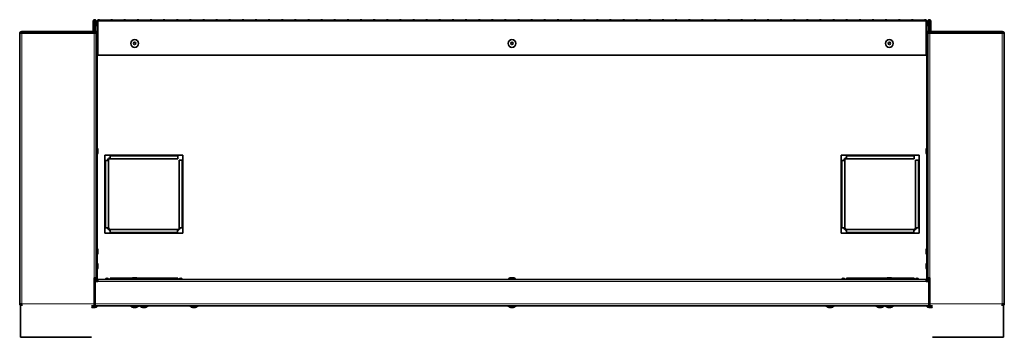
# Model space of a CAD drawing. Extents: x -3.9 to 66, y 4.3 to 47.5.
# Tile 1 of 3: x -3.9 to 37.9, y 4.3 to 17.7. Entities that reach past the tile are written whole.
import ezdxf

# ---------------------------------------------------------------- set-up
doc = ezdxf.new("R2010")
doc.units = 0
doc.header["$MEASUREMENT"] = 0

msp = doc.modelspace()

# ---------------------------------------------------------------- linework, layer by layer
at = {"color": 7, "lineweight": 35}
for p, q in [((-0.758003, 17.274643), (-0.758003, 17.661943)), ((-0.722104, 17.274643), (-0.722104, 17.661943)), ((-0.695903, 17.661683), (-0.695903, 17.160955)), ((-0.660003, 17.661683), (-0.695903, 17.661683)), ((-0.660003, 17.661683), (-0.660003, 17.160955)), ((-0.659603, 17.661943), (-0.659603, 17.454094)), ((-0.623702, 17.661943), (-0.623702, 17.454094)), ((-0.561103, 17.661642), (-0.574103, 17.661642)), ((-0.574103, 17.661642), (-0.574103, 17.208644)), ((-0.561103, 17.664384), (-0.561103, 17.720284)), ((-0.561103, 17.720284), (-0.496103, 17.720284)), ((-0.561103, 17.664384), (-0.561103, 17.684384)), ((-0.561103, 16.473612), (-0.561103, 17.664384)), ((-0.496103, 17.720284), (-0.496103, 17.707193)), ((-0.010762, 17.707193), (-0.496103, 17.707193)), ((-0.010762, 17.707193), (-0.010762, 17.720284)), ((-0.010762, 17.720284), (0.060488, 17.720284)), ((0.060488, 17.720284), (0.060488, 17.707193)), ((0.54583, 17.707193), (0.060488, 17.707193)), ((0.54583, 17.707193), (0.54583, 17.720284)), ((0.54583, 17.720284), (0.61708, 17.720284)), ((0.61708, 17.720284), (0.61708, 17.707193)), ((1.102421, 17.707193), (0.61708, 17.707193)), ((1.102421, 17.707193), (1.102421, 17.720284)), ((1.102421, 17.720284), (1.173671, 17.720284)), ((1.173671, 17.720284), (1.173671, 17.707193)), ((1.659012, 17.707193), (1.173671, 17.707193)), ((1.659012, 17.707193), (1.659012, 17.720284)), ((1.659012, 17.720284), (1.730263, 17.720284)), ((1.730263, 17.720284), (1.730263, 17.707193)), ((2.215604, 17.707193), (1.730263, 17.707193)), ((2.215604, 17.707193), (2.215604, 17.720284)), ((2.215604, 17.720284), (2.286854, 17.720284)), ((2.286854, 17.720284), (2.286854, 17.707193)), ((2.772195, 17.707193), (2.286854, 17.707193)), ((2.772195, 17.707193), (2.772195, 17.720284)), ((2.772195, 17.720284), (2.843444, 17.720284)), ((2.843444, 17.720284), (2.843444, 17.707193)), ((3.328785, 17.707193), (2.843444, 17.707193)), ((3.328785, 17.707193), (3.328785, 17.720284)), ((3.328785, 17.720284), (3.400035, 17.720284)), ((3.400035, 17.720284), (3.400035, 17.707193)), ((3.885377, 17.707193), (3.400035, 17.707193)), ((3.885377, 17.707193), (3.885377, 17.720284)), ((3.885377, 17.720284), (3.956627, 17.720284)), ((3.956627, 17.720284), (3.956627, 17.707193)), ((4.441968, 17.707193), (3.956627, 17.707193)), ((4.441968, 17.707193), (4.441968, 17.720284)), ((4.441968, 17.720284), (4.513218, 17.720284)), ((4.513218, 17.720284), (4.513218, 17.707193)), ((4.998559, 17.707193), (4.513218, 17.707193)), ((4.998559, 17.707193), (4.998559, 17.720284)), ((4.998559, 17.720284), (5.06981, 17.720284)), ((5.06981, 17.720284), (5.06981, 17.707193)), ((5.555151, 17.707193), (5.06981, 17.707193)), ((5.555151, 17.707193), (5.555151, 17.720284)), ((5.555151, 17.720284), (5.626401, 17.720284)), ((5.626401, 17.720284), (5.626401, 17.707193)), ((6.111742, 17.707193), (5.626401, 17.707193)), ((6.111742, 17.707193), (6.111742, 17.720284)), ((6.111742, 17.720284), (6.182992, 17.720284)), ((6.182992, 17.720284), (6.182992, 17.707193)), ((6.668334, 17.707193), (6.182992, 17.707193)), ((6.668334, 17.707193), (6.668334, 17.720284)), ((6.668334, 17.720284), (6.739584, 17.720284)), ((6.739584, 17.720284), (6.739584, 17.707193)), ((7.224925, 17.707193), (6.739584, 17.707193)), ((7.224925, 17.707193), (7.224925, 17.720284)), ((7.224925, 17.720284), (7.296175, 17.720284)), ((7.296175, 17.720284), (7.296175, 17.707193)), ((7.781516, 17.707193), (7.296175, 17.707193)), ((7.781516, 17.707193), (7.781516, 17.720284)), ((7.781516, 17.720284), (7.852766, 17.720284)), ((7.852766, 17.720284), (7.852766, 17.707193)), ((8.338108, 17.707193), (7.852766, 17.707193)), ((8.338108, 17.707193), (8.338108, 17.720284)), ((8.338108, 17.720284), (8.409357, 17.720284)), ((8.409357, 17.720284), (8.409357, 17.707193)), ((8.894698, 17.707193), (8.409357, 17.707193)), ((8.894698, 17.707193), (8.894698, 17.720284)), ((8.894698, 17.720284), (8.965949, 17.720284)), ((8.965949, 17.720284), (8.965949, 17.707193)), ((9.45129, 17.707193), (8.965949, 17.707193)), ((9.45129, 17.707193), (9.45129, 17.720284)), ((9.45129, 17.720284), (9.52254, 17.720284)), ((9.52254, 17.720284), (9.52254, 17.707193)), ((10.007881, 17.707193), (9.52254, 17.707193)), ((10.007881, 17.707193), (10.007881, 17.720284)), ((10.007881, 17.720284), (10.079132, 17.720284)), ((10.079132, 17.720284), (10.079132, 17.707193)), ((10.564472, 17.707193), (10.079132, 17.707193)), ((10.564472, 17.707193), (10.564472, 17.720284)), ((10.564472, 17.720284), (10.635722, 17.720284)), ((10.635722, 17.720284), (10.635722, 17.707193)), ((11.121064, 17.707193), (10.635722, 17.707193)), ((11.121064, 17.707193), (11.121064, 17.720284)), ((11.121064, 17.720284), (11.192315, 17.720284)), ((11.192315, 17.720284), (11.192315, 17.707193)), ((11.677655, 17.707193), (11.192315, 17.707193)), ((11.677655, 17.707193), (11.677655, 17.720284)), ((11.677655, 17.720284), (11.748905, 17.720284)), ((11.748905, 17.720284), (11.748905, 17.707193)), ((12.234246, 17.707193), (11.748905, 17.707193)), ((12.234246, 17.707193), (12.234246, 17.720284)), ((12.234246, 17.720284), (12.305496, 17.720284)), ((12.305496, 17.720284), (12.305496, 17.707193)), ((12.790837, 17.707193), (12.305496, 17.707193)), ((12.790837, 17.707193), (12.790837, 17.720284)), ((12.790837, 17.720284), (12.862087, 17.720284)), ((12.862087, 17.720284), (12.862087, 17.707193)), ((13.347429, 17.707193), (12.862087, 17.707193)), ((13.347429, 17.707193), (13.347429, 17.720284)), ((13.347429, 17.720284), (13.418679, 17.720284)), ((13.418679, 17.720284), (13.418679, 17.707193)), ((13.90402, 17.707193), (13.418679, 17.707193)), ((13.90402, 17.707193), (13.90402, 17.720284)), ((13.90402, 17.720284), (13.97527, 17.720284)), ((13.97527, 17.720284), (13.97527, 17.707193)), ((14.460611, 17.707193), (13.97527, 17.707193)), ((14.460611, 17.707193), (14.460611, 17.720284)), ((14.460611, 17.720284), (14.531862, 17.720284)), ((14.531862, 17.720284), (14.531862, 17.707193)), ((15.017203, 17.707193), (14.531862, 17.707193)), ((15.017203, 17.707193), (15.017203, 17.720284)), ((15.017203, 17.720284), (15.088453, 17.720284)), ((15.088453, 17.720284), (15.088453, 17.707193)), ((15.573794, 17.707193), (15.088453, 17.707193)), ((15.573794, 17.707193), (15.573794, 17.720284)), ((15.573794, 17.720284), (15.645044, 17.720284)), ((15.645044, 17.720284), (15.645044, 17.707193)), ((16.130386, 17.707193), (15.645044, 17.707193)), ((16.130386, 17.707193), (16.130386, 17.720284)), ((16.130386, 17.720284), (16.201636, 17.720284)), ((16.201636, 17.720284), (16.201636, 17.707193)), ((16.686977, 17.707193), (16.201636, 17.707193)), ((16.686977, 17.707193), (16.686977, 17.720284)), ((16.686977, 17.720284), (16.758226, 17.720284)), ((16.758226, 17.720284), (16.758226, 17.707193)), ((17.243568, 17.707193), (16.758226, 17.707193)), ((17.243568, 17.707193), (17.243568, 17.720284)), ((17.243568, 17.720284), (17.314817, 17.720284)), ((17.314817, 17.720284), (17.314817, 17.707193)), ((17.800158, 17.707193), (17.314817, 17.707193)), ((17.800158, 17.707193), (17.800158, 17.720284)), ((17.800158, 17.720284), (17.871409, 17.720284)), ((17.871409, 17.720284), (17.871409, 17.707193)), ((18.35675, 17.707193), (17.871409, 17.707193)), ((18.35675, 17.707193), (18.35675, 17.720284)), ((18.35675, 17.720284), (18.428, 17.720284)), ((18.428, 17.720284), (18.428, 17.707193)), ((18.913341, 17.707193), (18.428, 17.707193)), ((18.913341, 17.707193), (18.913341, 17.720284)), ((18.913341, 17.720284), (18.984591, 17.720284)), ((18.984591, 17.720284), (18.984591, 17.707193)), ((19.469932, 17.707193), (18.984591, 17.707193)), ((19.469932, 17.707193), (19.469932, 17.720284)), ((19.469932, 17.720284), (19.541183, 17.720284)), ((19.541183, 17.720284), (19.541183, 17.707193)), ((20.026524, 17.707193), (19.541183, 17.707193)), ((20.026524, 17.707193), (20.026524, 17.720284)), ((20.026524, 17.720284), (20.097774, 17.720284)), ((20.097774, 17.720284), (20.097774, 17.707193)), ((20.583116, 17.707193), (20.097774, 17.707193)), ((20.583116, 17.707193), (20.583116, 17.720284)), ((20.583116, 17.720284), (20.654364, 17.720284)), ((20.654364, 17.720284), (20.654364, 17.707193)), ((21.139707, 17.707193), (20.654364, 17.707193)), ((21.139707, 17.707193), (21.139707, 17.720284)), ((21.139707, 17.720284), (21.210957, 17.720284)), ((21.210957, 17.720284), (21.210957, 17.707193)), ((21.696297, 17.707193), (21.210957, 17.707193)), ((21.696297, 17.707193), (21.696297, 17.720284)), ((21.696297, 17.720284), (21.767547, 17.720284)), ((21.767547, 17.720284), (21.767547, 17.707193)), ((22.252889, 17.707193), (21.767547, 17.707193)), ((22.252889, 17.707193), (22.252889, 17.720284)), ((22.252889, 17.720284), (22.324139, 17.720284)), ((22.324139, 17.720284), (22.324139, 17.707193)), ((22.809479, 17.707193), (22.324139, 17.707193)), ((22.809479, 17.707193), (22.809479, 17.720284)), ((22.809479, 17.720284), (22.88073, 17.720284)), ((22.88073, 17.720284), (22.88073, 17.707193)), ((23.366072, 17.707193), (22.88073, 17.707193)), ((23.366072, 17.707193), (23.366072, 17.720284)), ((23.366072, 17.720284), (23.437322, 17.720284)), ((23.437322, 17.720284), (23.437322, 17.707193)), ((23.922662, 17.707193), (23.437322, 17.707193)), ((23.922662, 17.707193), (23.922662, 17.720284)), ((23.922662, 17.720284), (23.993912, 17.720284)), ((23.993912, 17.720284), (23.993912, 17.707193)), ((24.479255, 17.707193), (23.993912, 17.707193)), ((24.479255, 17.707193), (24.479255, 17.720284)), ((24.479255, 17.720284), (24.550505, 17.720284)), ((24.550505, 17.720284), (24.550505, 17.707193)), ((25.035845, 17.707193), (24.550505, 17.707193)), ((25.035845, 17.707193), (25.035845, 17.720284)), ((25.035845, 17.720284), (25.107095, 17.720284)), ((25.107095, 17.720284), (25.107095, 17.707193)), ((25.592438, 17.707193), (25.107095, 17.707193)), ((25.592438, 17.707193), (25.592438, 17.720284)), ((25.592438, 17.720284), (25.663688, 17.720284)), ((25.663688, 17.720284), (25.663688, 17.707193)), ((26.149028, 17.707193), (25.663688, 17.707193)), ((26.149028, 17.707193), (26.149028, 17.720284)), ((26.149028, 17.720284), (26.220278, 17.720284)), ((26.220278, 17.720284), (26.220278, 17.707193)), ((26.70562, 17.707193), (26.220278, 17.707193)), ((26.70562, 17.707193), (26.70562, 17.720284)), ((26.70562, 17.720284), (26.776868, 17.720284)), ((26.776868, 17.720284), (26.776868, 17.707193)), ((27.26221, 17.707193), (26.776868, 17.707193)), ((27.26221, 17.707193), (27.26221, 17.720284)), ((27.26221, 17.720284), (27.333461, 17.720284)), ((27.333461, 17.720284), (27.333461, 17.707193)), ((27.818801, 17.707193), (27.333461, 17.707193)), ((27.818801, 17.707193), (27.818801, 17.720284)), ((27.818801, 17.720284), (27.890053, 17.720284)), ((27.890053, 17.720284), (27.890053, 17.707193)), ((28.375393, 17.707193), (27.890053, 17.707193)), ((28.375393, 17.707193), (28.375393, 17.720284)), ((28.375393, 17.720284), (28.446643, 17.720284)), ((28.446643, 17.720284), (28.446643, 17.707193)), ((28.931986, 17.707193), (28.446643, 17.707193)), ((28.931986, 17.707193), (28.931986, 17.720284)), ((28.931986, 17.720284), (29.003233, 17.720284)), ((29.003233, 17.720284), (29.003233, 17.707193)), ((29.488576, 17.707193), (29.003233, 17.707193)), ((29.488576, 17.707193), (29.488576, 17.720284)), ((29.488576, 17.720284), (29.559826, 17.720284)), ((29.559826, 17.720284), (29.559826, 17.707193)), ((30.045166, 17.707193), (29.559826, 17.707193)), ((30.045166, 17.707193), (30.045166, 17.720284)), ((30.045166, 17.720284), (30.116419, 17.720284)), ((30.116419, 17.720284), (30.116419, 17.707193)), ((30.601759, 17.707193), (30.116419, 17.707193)), ((30.601759, 17.707193), (30.601759, 17.720284)), ((30.601759, 17.720284), (30.673009, 17.720284)), ((30.673009, 17.720284), (30.673009, 17.707193)), ((31.158351, 17.707193), (30.673009, 17.707193)), ((31.158351, 17.707193), (31.158351, 17.720284)), ((31.158351, 17.720284), (31.229599, 17.720284)), ((31.229599, 17.720284), (31.229599, 17.707193)), ((31.714939, 17.707193), (31.229599, 17.707193)), ((31.714939, 17.707193), (31.714939, 17.720284)), ((31.714939, 17.720284), (31.786191, 17.720284)), ((31.786191, 17.720284), (31.786191, 17.707193)), ((32.271531, 17.707193), (31.786191, 17.707193)), ((32.271531, 17.707193), (32.271531, 17.720284)), ((32.271531, 17.720284), (32.342782, 17.720284)), ((32.342782, 17.720284), (32.342782, 17.707193)), ((32.828124, 17.707193), (32.342782, 17.707193)), ((32.828124, 17.707193), (32.828124, 17.720284)), ((32.828124, 17.720284), (32.899372, 17.720284)), ((32.899372, 17.720284), (32.899372, 17.707193)), ((33.384714, 17.707193), (32.899372, 17.707193)), ((33.384714, 17.707193), (33.384714, 17.720284)), ((33.384714, 17.720284), (33.455964, 17.720284)), ((33.455964, 17.720284), (33.455964, 17.707193)), ((33.941304, 17.707193), (33.455964, 17.707193)), ((33.941304, 17.707193), (33.941304, 17.720284)), ((33.941304, 17.720284), (34.012557, 17.720284)), ((34.012557, 17.720284), (34.012557, 17.707193)), ((34.497897, 17.707193), (34.012557, 17.707193)), ((34.497897, 17.707193), (34.497897, 17.720284)), ((34.497897, 17.720284), (34.562897, 17.720284)), ((34.562897, 17.664384), (34.562897, 17.720284)), ((34.562897, 17.664384), (34.562897, 16.471009)), ((34.575897, 17.661642), (34.562897, 17.661642)), ((34.575897, 17.208644), (34.575897, 17.661642)), ((34.625898, 17.661943), (34.625898, 17.454094)), ((34.661798, 17.661943), (34.661798, 17.454094)), ((34.697698, 17.661683), (34.661798, 17.661683)), ((34.697698, 17.661683), (34.697698, 17.160955)), ((34.724297, 17.274643), (34.724297, 17.661943)), ((34.760197, 17.274643), (34.760197, 17.661943)), ((-3.873102, 17.138744), (-3.873102, 5.685543)), ((-3.837202, 17.188742), (-1.837203, 17.188742)), ((-3.837202, 17.152169), (-3.837202, 17.188742)), ((-3.787204, 17.224643), (-3.787204, 17.188742)), ((-3.787204, 17.224643), (-0.808003, 17.224643)), ((-3.787204, 17.160955), (-0.709603, 17.160955)), ((-2.824103, 17.188742), (-0.824103, 17.188742)), ((-2.824103, 17.160955), (-2.824103, 17.188742)), ((-1.837203, 17.160955), (-1.837203, 17.188742)), ((-0.824103, 17.188742), (-0.808003, 17.188742)), ((-0.824103, 17.160955), (-0.824103, 17.188742)), ((-0.824088, 17.185443), (-0.695887, 17.185443)), ((-0.808003, 17.185443), (-0.808003, 17.188742)), ((-0.749103, 17.187882), (-0.749103, 17.212116)), ((-0.749103, 17.185441), (-0.749103, 17.187882)), ((-0.695887, 17.187882), (-0.749103, 17.187882)), ((-0.695887, 17.223782), (-0.738774, 17.223782)), ((-0.709603, 17.160955), (-0.623702, 17.160955)), ((-0.660003, 17.208644), (-0.624102, 17.208644)), ((-0.574103, 17.223782), (-0.659987, 17.223782)), ((-0.659603, 17.454094), (-0.623702, 17.454094)), ((-0.574103, 17.208644), (-0.624102, 17.208644)), ((-0.624102, 17.160955), (-0.624102, 17.208644)), ((-0.623702, 17.160955), (-0.623702, 6.785543)), ((34.661812, 17.223782), (34.575897, 17.223782)), ((34.625898, 17.208644), (34.575897, 17.208644)), ((34.661798, 17.454094), (34.625898, 17.454094)), ((34.661798, 17.208644), (34.625898, 17.208644)), ((34.625898, 17.160969), (34.625898, 17.208644)), ((34.711799, 17.160955), (34.625898, 17.160955)), ((34.625898, 17.160955), (34.625898, 6.785543)), ((34.661798, 17.454094), (34.661798, 17.160955)), ((34.661798, 17.160969), (34.661798, 17.208644)), ((34.740999, 17.223782), (34.697713, 17.223782)), ((34.750897, 17.187882), (34.697713, 17.187882)), ((34.697713, 17.185443), (34.825913, 17.185443)), ((37.789398, 17.160955), (34.711799, 17.160955)), ((34.750897, 17.212527), (34.750897, 17.187882)), ((34.750897, 17.187882), (34.750897, 17.185441)), ((37.789398, 17.224643), (34.810197, 17.224643)), ((34.825896, 17.188742), (34.810197, 17.188742)), ((34.810197, 17.185443), (34.810197, 17.188742)), ((34.825896, 17.188742), (36.825898, 17.188742)), ((34.825896, 17.160955), (34.825896, 17.188742)), ((35.839397, 17.160955), (35.839397, 17.188742)), ((37.839399, 17.188742), (35.839397, 17.188742)), ((36.825898, 17.160955), (36.825898, 17.188742)), ((37.789398, 17.224643), (37.789398, 17.188742)), ((37.839399, 17.152169), (37.839399, 17.188742)), ((37.875299, 17.138744), (37.875299, 5.685543)), ((-0.623702, 16.570543), (-0.616703, 16.570543)), ((-0.616703, 16.406543), (-0.616703, 16.570543)), ((-0.616703, 16.242544), (-0.616703, 16.406543)), ((-0.561103, 16.220283), (-0.561103, 16.339503)), ((-0.55907, 16.406543), (-0.55907, 16.456543)), ((-0.55907, 16.356542), (-0.55907, 16.406543)), ((34.561263, 16.456543), (34.561263, 16.406543)), ((34.561263, 16.456543), (34.561263, 16.378496)), ((34.561263, 16.43459), (34.561263, 16.356542)), ((34.561263, 16.406543), (34.561263, 16.356542)), ((34.562897, 16.341997), (34.562897, 16.220283)), ((34.618896, 16.570543), (34.618896, 16.406543)), ((34.625898, 16.570543), (34.618896, 16.570543)), ((34.618896, 16.406543), (34.618896, 16.242544)), ((34.625898, 16.570543), (34.625898, 16.406543)), ((34.625898, 16.406543), (34.625898, 16.242544)), ((-0.623702, 16.242544), (-0.616703, 16.242544)), ((-0.623688, 16.242544), (-0.617103, 16.242544)), ((34.562897, 16.220283), (-0.561103, 16.220283)), ((34.625898, 16.242544), (34.618896, 16.242544)), ((34.625898, 16.242544), (34.618896, 16.242544)), ((-0.623702, 12.320542), (-0.616703, 12.320542)), ((-0.616703, 12.156543), (-0.616703, 12.320542)), ((-0.616703, 11.992543), (-0.616703, 12.156543)), ((-0.55907, 12.156543), (-0.55907, 12.206543)), ((-0.55907, 12.106543), (-0.55907, 12.156543)), ((34.561263, 12.206543), (34.561263, 12.128495)), ((34.561263, 12.206543), (34.561263, 12.109901)), ((34.561263, 12.203187), (34.561263, 12.106543)), ((34.561263, 12.18459), (34.561263, 12.106543)), ((34.618896, 12.320542), (34.618896, 12.003556)), ((34.625898, 12.320542), (34.618896, 12.320542)), ((34.625898, 12.320542), (34.625898, 12.003556)), ((-0.623702, 11.992543), (-0.616703, 11.992543)), ((-0.623688, 11.992543), (-0.617103, 11.992543)), ((3.041397, 11.988542), (-0.258603, 11.988542)), ((-0.258603, 11.988542), (-0.258603, 8.688543)), ((-0.230077, 11.763753), (-0.258602, 11.763753)), ((-0.108279, 11.763753), (-0.230079, 11.763753)), ((-0.230079, 11.763753), (-0.230079, 8.913753)), ((-0.108279, 8.913753), (-0.108279, 11.763753)), ((-0.033277, 11.988545), (-0.033277, 11.960555)), ((-0.033277, 11.960554), (-0.033277, 11.838754)), ((2.829222, 11.960554), (-0.033277, 11.960554)), ((-0.033277, 11.838754), (2.829222, 11.838754)), ((2.829222, 11.960555), (2.829222, 11.988754)), ((2.829222, 11.838754), (2.829222, 11.960554)), ((2.891722, 11.776253), (2.891722, 8.913753)), ((3.013522, 11.776253), (2.891722, 11.776253)), ((3.013522, 8.913753), (3.013522, 11.776253)), ((3.041397, 11.776253), (3.013523, 11.776253)), ((3.041397, 8.688543), (3.041397, 11.988542)), ((34.260398, 11.988542), (30.960395, 11.988542)), ((30.960395, 11.988542), (30.960395, 8.688543)), ((30.988673, 11.763753), (30.960398, 11.763753)), ((31.110472, 11.763753), (30.988673, 11.763753)), ((30.988673, 11.763753), (30.988673, 8.913753)), ((31.110472, 8.913753), (31.110472, 11.763753)), ((31.185471, 11.988545), (31.185471, 11.960555)), ((31.185471, 11.960554), (31.185471, 11.838754)), ((34.047972, 11.960554), (31.185471, 11.960554)), ((31.185471, 11.838754), (34.047972, 11.838754)), ((34.047972, 11.960555), (34.047972, 11.988754)), ((34.047972, 11.838754), (34.047972, 11.960554)), ((34.110473, 11.776253), (34.110473, 8.913753)), ((34.232271, 11.776253), (34.110473, 11.776253)), ((34.232271, 8.913753), (34.232271, 11.776253)), ((34.260398, 11.776253), (34.232274, 11.776253)), ((34.260398, 8.688543), (34.260398, 11.988542)), ((34.618896, 12.003556), (34.618896, 11.992543)), ((34.625898, 11.992543), (34.618896, 11.992543)), ((34.625898, 11.992543), (34.618896, 11.992543)), ((34.625898, 12.003556), (34.625898, 11.992543)), ((-0.258278, 8.913753), (-0.230077, 8.913753)), ((-0.230079, 8.913753), (-0.108279, 8.913753)), ((2.816722, 8.838753), (-0.033277, 8.838753)), ((-0.033277, 8.838753), (-0.033277, 8.716953)), ((2.816722, 8.838753), (2.816722, 8.716953)), ((2.891722, 8.913753), (3.013522, 8.913753)), ((3.013523, 8.913753), (3.041722, 8.913753)), ((30.960472, 8.913753), (30.988673, 8.913753)), ((30.988673, 8.913753), (31.110472, 8.913753)), ((34.035472, 8.838753), (31.185471, 8.838753)), ((31.185471, 8.838753), (31.185471, 8.716953)), ((34.035472, 8.838753), (34.035472, 8.716953)), ((34.110473, 8.913753), (34.232271, 8.913753)), ((34.232274, 8.913753), (34.260473, 8.913753)), ((-0.258603, 8.688543), (3.041397, 8.688543)), ((-0.033277, 8.716955), (-0.033277, 8.688544)), ((-0.033277, 8.716953), (2.816722, 8.716953)), ((2.816722, 8.688753), (2.816722, 8.716955)), ((30.960395, 8.688543), (34.260398, 8.688543)), ((31.185471, 8.716955), (31.185471, 8.688544)), ((31.185471, 8.716953), (34.035472, 8.716953)), ((34.035472, 8.688753), (34.035472, 8.716955)), ((-0.623702, 8.070543), (-0.616703, 8.070543)), ((-0.616703, 7.906543), (-0.616703, 8.070543)), ((-0.55907, 7.906543), (-0.55907, 7.956543)), ((34.561263, 7.956543), (34.561263, 7.906543)), ((34.561263, 7.956543), (34.561263, 7.878495)), ((34.561263, 7.934591), (34.561263, 7.856543)), ((34.618896, 8.070543), (34.618896, 7.906543)), ((34.625898, 8.070543), (34.618896, 8.070543)), ((34.625898, 8.070543), (34.625898, 7.906543)), ((-0.623702, 7.742543), (-0.616703, 7.742543)), ((-0.623688, 7.742543), (-0.617103, 7.742543)), ((-0.616703, 7.742543), (-0.616703, 7.906543)), ((-0.55907, 7.856543), (-0.55907, 7.906543)), ((34.561263, 7.906543), (34.561263, 7.856543)), ((34.618896, 7.906543), (34.618896, 7.742543)), ((34.625898, 7.742543), (34.618896, 7.742543)), ((34.625898, 7.742543), (34.618896, 7.742543)), ((34.625898, 7.906543), (34.625898, 7.742543)), ((-0.623701, 7.445543), (-0.617103, 7.445543)), ((-0.623701, 7.117543), (-0.617103, 7.117543)), ((-0.623692, 7.117543), (-0.617103, 7.117543)), ((-0.623689, 7.117543), (-0.617103, 7.117543)), ((-0.617103, 7.281543), (-0.617103, 7.445543)), ((-0.617103, 7.117543), (-0.617103, 7.281543)), ((-0.55947, 7.281543), (-0.55947, 7.331543)), ((-0.55947, 7.231543), (-0.55947, 7.281543)), ((34.561263, 7.331543), (34.561263, 7.253495)), ((34.561263, 7.331543), (34.561263, 7.253495)), ((34.561263, 7.331543), (34.561263, 7.254861)), ((34.561263, 7.309591), (34.561263, 7.231543)), ((34.561263, 7.309591), (34.561263, 7.231543)), ((34.561263, 7.308225), (34.561263, 7.231543)), ((34.618896, 7.445543), (34.618896, 7.369059)), ((34.625898, 7.445543), (34.618896, 7.445543)), ((34.618896, 7.369059), (34.618896, 7.117543)), ((34.625898, 7.117543), (34.618896, 7.117543)), ((34.625898, 7.117543), (34.618896, 7.117543)), ((34.625898, 7.117543), (34.618896, 7.117543)), ((-0.709603, 6.785543), (-0.709603, 5.685543)), ((-0.623702, 6.785543), (-0.709603, 6.785543)), ((-0.695903, 6.785543), (-0.695903, 6.046443)), ((-0.660003, 6.785543), (-0.660003, 6.638543)), ((-0.624102, 6.738543), (-0.624102, 6.785543)), ((-0.624102, 6.745614), (-0.574103, 6.738543)), ((-0.624102, 6.742659), (-0.574103, 6.738543)), ((-0.574103, 6.688543), (-0.574103, 6.738543)), ((-0.574103, 6.688543), (-0.554103, 6.688543)), ((-0.574103, 6.688543), (-0.574103, 6.638543)), ((-0.554103, 6.724443), (34.555897, 6.724443)), ((-0.554103, 6.638543), (-0.554103, 6.724443)), ((-0.033277, 6.771443), (-0.033277, 6.724443)), ((0.887236, 6.771443), (-0.033277, 6.771443)), ((-0.033277, 6.735543), (-0.033277, 6.724458)), ((1.000897, 6.731443), (0.836897, 6.731443)), ((0.836897, 6.724443), (0.836897, 6.731443)), ((1.000897, 6.789076), (0.950896, 6.789076)), ((1.050897, 6.789076), (1.000897, 6.789076)), ((1.164897, 6.731443), (1.000897, 6.731443)), ((2.816722, 6.771443), (1.114584, 6.771443)), ((1.164897, 6.724443), (1.164897, 6.731443)), ((2.816722, 6.771443), (2.816722, 6.724443)), ((2.816724, 6.771443), (2.829222, 6.771443)), ((2.829222, 6.724443), (2.829222, 6.771443)), ((17.000897, 6.731443), (16.836897, 6.731443)), ((16.836897, 6.724443), (16.836897, 6.731443)), ((17.000897, 6.789076), (16.950897, 6.789076)), ((17.050897, 6.789076), (17.000897, 6.789076)), ((17.164897, 6.731443), (17.000897, 6.731443)), ((17.164897, 6.724443), (17.164897, 6.731443)), ((31.185471, 6.771443), (31.185471, 6.724443)), ((32.887237, 6.771443), (31.185471, 6.771443)), ((31.185471, 6.735543), (31.185471, 6.724458)), ((33.000897, 6.731443), (32.836897, 6.731443)), ((32.836897, 6.724443), (32.836897, 6.731443)), ((33.000897, 6.789076), (32.950896, 6.789076)), ((33.050898, 6.789076), (33.000897, 6.789076)), ((33.164899, 6.731443), (33.000897, 6.731443)), ((34.035472, 6.771443), (33.114586, 6.771443)), ((33.164899, 6.724443), (33.164899, 6.731443)), ((34.035472, 6.771443), (34.035472, 6.724443)), ((34.035474, 6.771443), (34.047972, 6.771443)), ((34.047972, 6.724443), (34.047972, 6.771443)), ((34.555897, 6.724443), (34.555897, 6.638543)), ((34.555897, 6.688543), (34.575897, 6.688543)), ((34.625898, 6.745614), (34.575897, 6.738543)), ((34.625898, 6.742659), (34.575897, 6.738543)), ((34.575897, 6.688543), (34.575897, 6.738543)), ((34.575897, 6.638543), (34.575897, 6.688543)), ((34.625898, 6.785558), (34.625898, 6.745614)), ((34.625898, 6.785543), (34.711799, 6.785543)), ((34.625898, 6.738543), (34.625898, 6.785543)), ((34.661798, 6.785543), (34.661798, 6.638543)), ((34.661798, 6.738543), (34.661798, 6.785543)), ((34.697698, 6.785543), (34.697698, 6.046443)), ((34.711799, 6.785543), (34.711799, 5.685543)), ((-0.679103, 6.638543), (-0.554103, 6.638543)), ((-0.679103, 5.685343), (-0.679103, 6.638543)), ((34.555897, 6.638543), (34.680897, 6.638543)), ((34.680897, 5.685343), (34.680897, 6.638543)), ((-0.679103, 6.046443), (-0.709603, 6.046443)), ((34.711799, 6.046443), (34.680897, 6.046443)), ((-3.787204, 5.685543), (-3.873102, 5.685543)), ((-3.837202, 4.268743), (-3.837202, 5.685543)), ((-3.780132, 5.599643), (-3.787204, 5.685543)), ((-0.824103, 5.599643), (-0.709603, 5.599643)), ((-0.824103, 5.592643), (-0.569278, 5.592643)), ((-0.783278, 5.53501), (-0.696128, 5.53501)), ((-0.770428, 5.53501), (-0.683278, 5.53501)), ((-0.709713, 5.599643), (-0.679095, 5.599643)), ((-0.709603, 5.599643), (-0.709603, 5.685543)), ((-0.679103, 5.635543), (-0.709603, 5.635543)), ((-0.709589, 5.635543), (-0.679091, 5.635543)), ((-0.709589, 5.599643), (-0.679091, 5.599643)), ((-0.679103, 5.685343), (-0.679103, 5.599443)), ((-0.679103, 5.599443), (34.680897, 5.599443)), ((-0.569278, 5.599643), (-0.569278, 5.592643)), ((0.837097, 5.599443), (1.001097, 5.599443)), ((0.837097, 5.599443), (0.837097, 5.592443)), ((0.837097, 5.592443), (1.001097, 5.592443)), ((0.951097, 5.53481), (1.001097, 5.53481)), ((1.001097, 5.599443), (1.165097, 5.599443)), ((1.001097, 5.592443), (1.165097, 5.592443)), ((1.001097, 5.53481), (1.051097, 5.53481)), ((1.165097, 5.599443), (1.165097, 5.592443)), ((1.227722, 5.599643), (1.227722, 5.592643)), ((1.227722, 5.599643), (1.227722, 5.592643)), ((1.227722, 5.592643), (1.227982, 5.592643)), ((1.227982, 5.592643), (1.555722, 5.592643)), ((1.341722, 5.53501), (1.441643, 5.53501)), ((1.341722, 5.53501), (1.428873, 5.53501)), ((1.341801, 5.53501), (1.441722, 5.53501)), ((1.354572, 5.53501), (1.441722, 5.53501)), ((1.555722, 5.599643), (1.555722, 5.592643)), ((3.352722, 5.599643), (3.352722, 5.592643)), ((3.352722, 5.592643), (3.394868, 5.592643)), ((3.394868, 5.592643), (3.680721, 5.592643)), ((3.466722, 5.53501), (3.553873, 5.53501)), ((3.479571, 5.53501), (3.566722, 5.53501)), ((3.680721, 5.599643), (3.680721, 5.592643)), ((16.837097, 5.599443), (17.001096, 5.599443)), ((16.837097, 5.599443), (16.837097, 5.592443)), ((16.837097, 5.592443), (17.001096, 5.592443)), ((16.951097, 5.53481), (17.001096, 5.53481)), ((17.001096, 5.599443), (17.165097, 5.599443)), ((17.001096, 5.592443), (17.165097, 5.592443)), ((17.001096, 5.53481), (17.051097, 5.53481)), ((17.165097, 5.599443), (17.165097, 5.592443)), ((30.321473, 5.599643), (30.321473, 5.592643)), ((30.321473, 5.592643), (30.363618, 5.592643)), ((30.363618, 5.592643), (30.649472, 5.592643)), ((30.435474, 5.53501), (30.522622, 5.53501)), ((30.44832, 5.53501), (30.535471, 5.53501)), ((30.649472, 5.599643), (30.649472, 5.592643)), ((32.446472, 5.599643), (32.446472, 5.592643)), ((32.446472, 5.599643), (32.446472, 5.592643)), ((32.446472, 5.592643), (32.732325, 5.592643)), ((32.560473, 5.53501), (32.610474, 5.53501)), ((32.560473, 5.53501), (32.647623, 5.53501)), ((32.573321, 5.53501), (32.660472, 5.53501)), ((32.610474, 5.53501), (32.660472, 5.53501)), ((32.732325, 5.592643), (32.774471, 5.592643)), ((32.774471, 5.599643), (32.774471, 5.592643)), ((32.837097, 5.599443), (33.137966, 5.599443)), ((32.837097, 5.599443), (32.837097, 5.592443)), ((32.837097, 5.592443), (33.137966, 5.592443)), ((32.951098, 5.53481), (33.042824, 5.53481)), ((32.959369, 5.53481), (33.051097, 5.53481)), ((33.137966, 5.599443), (33.165096, 5.599443)), ((33.137966, 5.592443), (33.165096, 5.592443)), ((33.165096, 5.599443), (33.165096, 5.592443)), ((34.571471, 5.599643), (34.571471, 5.592643)), ((34.571471, 5.592643), (34.735473, 5.592643)), ((34.680897, 5.685343), (34.680897, 5.599443)), ((34.711799, 5.635543), (34.680897, 5.635543)), ((34.680897, 5.599643), (34.711811, 5.599643)), ((34.680911, 5.635543), (34.711808, 5.635543)), ((34.680911, 5.599643), (34.711808, 5.599643)), ((34.685472, 5.53501), (34.735473, 5.53501)), ((34.711799, 5.599643), (34.711799, 5.685543)), ((34.825896, 5.599643), (34.711799, 5.599643)), ((34.735473, 5.592643), (34.825896, 5.592643)), ((34.735473, 5.53501), (34.785473, 5.53501)), ((37.782324, 5.599643), (37.789398, 5.685543)), ((37.875299, 5.685543), (37.789398, 5.685543)), ((37.839399, 4.268743), (37.839399, 5.685543)), ((-3.837202, 4.268743), (-1.837203, 4.268743)), ((-2.824103, 4.268743), (-0.824103, 4.268743)), ((34.825896, 4.268743), (36.825898, 4.268743)), ((37.839399, 4.268743), (35.839397, 4.268743))]:
    msp.add_line(p, q, dxfattribs=at)
at = {"color": 7, "lineweight": 13}
for p, q in [((-0.561103, 17.664384), (34.562897, 17.664384)), ((-3.787204, 17.160955), (-3.787204, 5.685543)), ((-0.709603, 17.160955), (-0.709603, 6.785543)), ((-0.574103, 16.514931), (-0.574103, 17.208644)), ((34.575897, 16.51402), (34.575897, 17.208644)), ((34.711799, 17.160955), (34.711799, 6.785543)), ((37.789398, 17.160955), (37.789398, 5.685543)), ((-0.574103, 12.264931), (-0.574103, 16.298185)), ((34.575897, 12.26402), (34.575897, 16.299114)), ((-0.574103, 8.014931), (-0.574103, 12.048185)), ((34.575897, 8.014021), (34.575897, 12.049114)), ((-0.574103, 7.389067), (-0.574103, 7.798185)), ((34.575897, 7.389012), (34.575897, 7.799114)), ((-0.574103, 6.738543), (-0.574103, 7.174063)), ((34.575897, 6.738543), (34.575897, 7.174111)), ((-0.223259, 6.738543), (-0.574103, 6.738543)), ((-0.033277, 6.738543), (-0.115093, 6.738543)), ((2.898542, 6.738543), (2.829222, 6.738543)), ((16.843262, 6.738543), (3.006707, 6.738543)), ((30.995493, 6.738543), (17.158562, 6.738543)), ((31.185471, 6.738543), (31.103657, 6.738543)), ((34.117292, 6.738543), (34.047972, 6.738543)), ((34.575897, 6.738543), (34.225457, 6.738543)), ((34.611797, 6.741498), (34.611797, 6.70374)), ((-0.554103, 6.638543), (34.555897, 6.638543)), ((34.611797, 6.660512), (34.611797, 6.638559)), ((-0.709603, 5.685543), (-3.787204, 5.685543)), ((-0.679103, 5.721443), (-0.709603, 5.721443)), ((-0.679103, 5.685343), (34.680897, 5.685343)), ((34.711799, 5.721443), (34.680897, 5.721443)), ((34.711799, 5.685543), (37.789398, 5.685543))]:
    msp.add_line(p, q, dxfattribs=at)
at = {"color": 7, "lineweight": 35}
for points in [[(-3.787204, 17.160955), (-3.829424, 17.153688), (-3.848777, 17.149653), (-3.864317, 17.145194), (-3.869738, 17.142711), (-3.872031, 17.140976), (-3.872713, 17.140087), (-3.873102, 17.138744)], [(37.789398, 17.160955), (37.831618, 17.153688), (37.850971, 17.149653), (37.866509, 17.145194), (37.87193, 17.142711), (37.874222, 17.140976), (37.874905, 17.140087), (37.875299, 17.138744)]]:
    msp.add_lwpolyline(points, dxfattribs=at)
for centre, radius in [((1.000897, 16.721243), 0.164), ((1.000897, 16.721243), 0.05), ((17.000897, 16.721243), 0.164), ((17.000897, 16.721243), 0.05), ((33.000897, 16.721243), 0.164), ((33.000897, 16.721243), 0.05)]:
    msp.add_circle(centre, radius, dxfattribs=at)
for centre, radius, start, end in [((-0.690853, 17.661943), 0.06715, 360, 180.000005), ((-0.690853, 17.661943), 0.03125, 360, 180.000005), ((34.693046, 17.661943), 0.06715, 360, 180.000005), ((34.693046, 17.661943), 0.03125, 360, 180.000005), ((-3.787204, 17.138744), 0.0859, 90.000003, 180.000005), ((-0.808003, 17.274643), 0.0859, 269.999997, 0), ((-0.808003, 17.274643), 0.05, 269.999997, 360), ((34.810197, 17.274643), 0.0859, 180.000005, 269.999997), ((34.810197, 17.274643), 0.05, 180.000005, 269.999997), ((37.789398, 17.138744), 0.0859, 360, 90.000003), ((-0.722303, 16.445589), 0.1636, 3.839305, 49.798568), ((-0.722303, 16.367497), 0.1636, 310.201432, 356.160695), ((34.724496, 16.445589), 0.1636, 130.201437, 176.160701), ((34.724496, 16.445589), 0.1636, 130.201437, 176.160701), ((34.724496, 16.367497), 0.1636, 183.839299, 229.798563), ((34.724496, 16.367497), 0.1636, 183.839299, 229.798563), ((-0.722303, 12.195588), 0.1636, 3.839305, 49.798568), ((34.724496, 12.195588), 0.1636, 130.201437, 176.160701), ((34.724496, 12.195588), 0.1636, 130.201437, 176.160701), ((-0.722303, 12.117497), 0.1636, 310.201432, 356.160695), ((-0.033277, 11.763753), 0.1109, 90.000003, 180.000005), ((-0.033277, 11.763753), 0.075, 90.000003, 180.000005), ((31.185471, 11.763753), 0.1109, 90.000003, 180.000005), ((31.185471, 11.763753), 0.075, 90.000003, 180.000005), ((34.724496, 12.117497), 0.1636, 183.839299, 229.798563), ((34.724496, 12.117497), 0.1636, 183.839299, 229.798563), ((-0.033277, 8.913753), 0.1109, 180.000005, 269.999997), ((-0.033277, 8.913753), 0.075, 180.000005, 269.999997), ((2.816722, 8.913753), 0.1109, 269.999997, 360), ((2.816722, 8.913753), 0.075, 269.999997, 360), ((31.185471, 8.913753), 0.1109, 180.000005, 269.999997), ((31.185471, 8.913753), 0.075, 180.000005, 269.999997), ((34.035472, 8.913753), 0.1109, 269.999997, 360), ((34.035472, 8.913753), 0.075, 269.999997, 360), ((-0.722303, 7.945588), 0.1636, 3.839305, 49.798568), ((34.724496, 7.945588), 0.1636, 130.201437, 176.160701), ((34.724496, 7.945588), 0.1636, 130.201437, 176.160701), ((-0.722303, 7.867498), 0.1636, 310.201432, 356.160695), ((34.724496, 7.867498), 0.1636, 183.839299, 229.798563), ((34.724496, 7.867498), 0.1636, 183.839299, 229.798563), ((-0.722703, 7.320588), 0.1636, 3.839305, 49.798568), ((-0.722703, 7.242497), 0.1636, 310.201432, 356.160695), ((34.724496, 7.320588), 0.1636, 130.201437, 176.160701), ((34.724496, 7.320588), 0.1636, 130.201437, 176.160701), ((34.724496, 7.320588), 0.1636, 130.201437, 176.160701), ((34.724496, 7.242497), 0.1636, 183.839299, 229.798563), ((34.724496, 7.242497), 0.1636, 183.839299, 229.798563), ((34.724496, 7.242497), 0.1636, 183.839299, 229.798563), ((-0.574103, 6.738543), 0.0859, 180.000005, 269.999997), ((-0.574103, 6.738543), 0.05, 180.000005, 269.999997), ((-0.169178, 6.710543), 0.0609, 13.206513, 166.793493), ((-0.169178, 6.710543), 0.025, 33.816325, 146.18367), ((0.961852, 6.625843), 0.1636, 93.839306, 139.798563), ((1.039943, 6.625843), 0.1636, 40.201431, 86.160692), ((2.952623, 6.710543), 0.0609, 13.206513, 166.793493), ((2.952623, 6.710543), 0.025, 33.816325, 146.18367), ((16.961851, 6.625843), 0.1636, 93.839306, 139.798563), ((17.039943, 6.625843), 0.1636, 40.201431, 86.160692), ((31.049572, 6.710543), 0.0609, 13.206513, 166.793493), ((31.049572, 6.710543), 0.025, 33.816325, 146.18367), ((32.961851, 6.625843), 0.1636, 93.839306, 139.798563), ((33.039942, 6.625843), 0.1636, 40.201431, 86.160692), ((34.171373, 6.710543), 0.0609, 13.206513, 166.793493), ((34.171373, 6.710543), 0.025, 33.816325, 146.18367), ((34.575897, 6.738543), 0.0859, 269.999997, 360), ((34.575897, 6.738543), 0.05, 269.999997, 360), ((-3.787204, 5.685543), 0.0859, 179.999995, 234.403586), ((-0.772323, 5.698243), 0.1636, 251.553992, 266.160694), ((-0.694233, 5.698243), 0.1636, 273.839308, 319.798569), ((0.962051, 5.698043), 0.1636, 220.201437, 266.160694), ((1.040142, 5.698043), 0.1636, 273.839308, 319.798569), ((1.352676, 5.698243), 0.1636, 220.201437, 266.160694), ((1.352676, 5.698243), 0.1636, 220.201437, 266.160694), ((1.430767, 5.698243), 0.1636, 273.839308, 319.798569), ((1.430767, 5.698243), 0.1636, 273.839308, 319.798569), ((3.477676, 5.698243), 0.1636, 220.201437, 266.160694), ((3.555768, 5.698243), 0.1636, 273.839308, 319.798569), ((16.962052, 5.698043), 0.1636, 220.201437, 266.160694), ((17.040142, 5.698043), 0.1636, 273.839308, 319.798569), ((30.446427, 5.698243), 0.1636, 220.201437, 266.160694), ((30.524518, 5.698243), 0.1636, 273.839308, 319.798569), ((32.571426, 5.698243), 0.1636, 220.201437, 266.160694), ((32.571426, 5.698243), 0.1636, 220.201437, 266.160694), ((32.649517, 5.698243), 0.1636, 273.839308, 319.798569), ((32.649517, 5.698243), 0.1636, 273.839308, 319.798569), ((32.962051, 5.698043), 0.1636, 220.201437, 266.160694), ((33.040142, 5.698043), 0.1636, 273.839308, 319.798569), ((34.696427, 5.698243), 0.1636, 220.201437, 266.160694), ((34.774516, 5.698243), 0.1636, 273.839308, 288.309153), ((37.789398, 5.685543), 0.0859, 305.596416, 360)]:
    msp.add_arc(centre, radius, start, end, dxfattribs=at)

doc.saveas('drawing.dxf')
